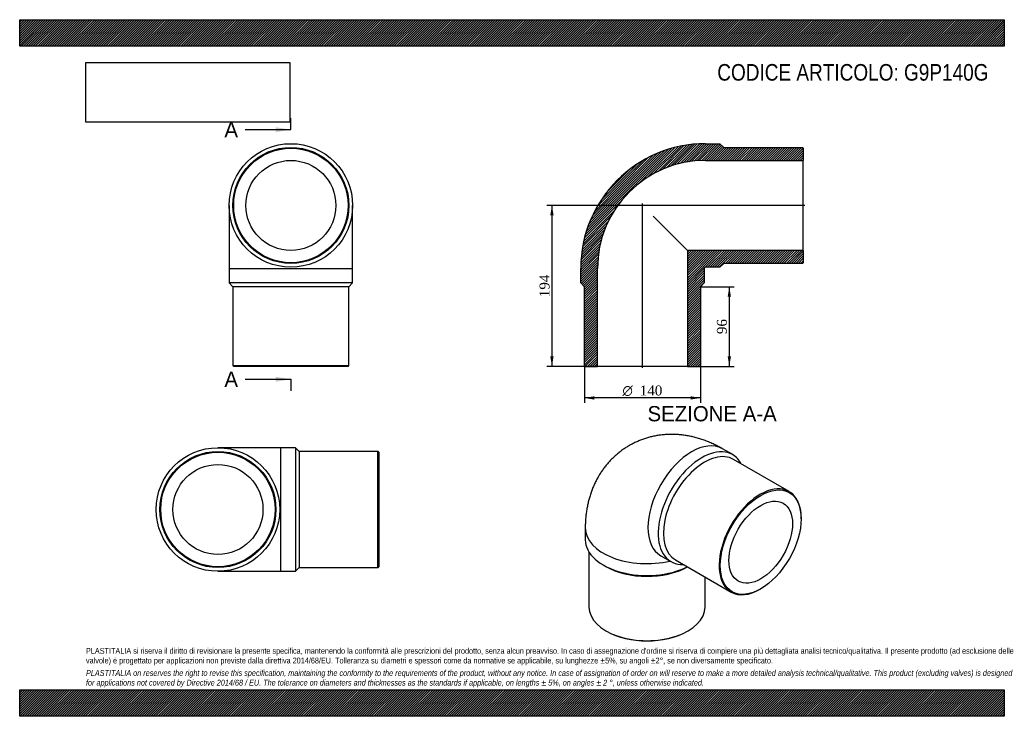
# Model space of a CAD drawing. Header units: millimetres. Extents: x 0 to 1188, y 0 to 840.
import ezdxf
from ezdxf.enums import TextEntityAlignment as Align
from ezdxf.lldxf.tags import DXFTag

# ---------------------------------------------------------------- set-up
doc = ezdxf.new("R2010")
doc.units = ezdxf.units.MM
doc.header["$LTSCALE"] = 4
for name, color, linetype in [('Default', 7, 'Continuous'), ('DV4_Default', 7, 'Continuous'), ('G9P140G', 7, 'Continuous')]:
    doc.layers.add(name, color=color, linetype=linetype)
doc.styles.add('SEACAD_Solid_Edge_ANSI', font='seans.ttf')
doc.styles.add('SEACAD_Solid_Edge_ANSI1_Symbols', font='semeca1.ttf')
doc.styles.add('SEACAD_Times_New_Roman', font='times.ttf')
tags = doc.linetypes.add('CENTER2', pattern=[28.575, 19.05, -3.175, 3.175, -3.175]).pattern_tags.tags
tags[10:11] = [DXFTag(74, 4), DXFTag(75, 0), DXFTag(340, '0'), DXFTag(46, 0.0), DXFTag(50, 0.0), DXFTag(44, 0.0), DXFTag(45, 0.0)]
tags[8:9] = [DXFTag(74, 4), DXFTag(75, 0), DXFTag(340, '0'), DXFTag(46, 0.0), DXFTag(50, 0.0), DXFTag(44, 0.0), DXFTag(45, 0.0)]
tags[6:7] = [DXFTag(74, 4), DXFTag(75, 0), DXFTag(340, '0'), DXFTag(46, 0.0), DXFTag(50, 0.0), DXFTag(44, 0.0), DXFTag(45, 0.0)]
tags[4:5] = [DXFTag(74, 4), DXFTag(75, 0), DXFTag(340, '0'), DXFTag(46, 0.0), DXFTag(50, 0.0), DXFTag(44, 0.0), DXFTag(45, 0.0)]
doc.dimstyles.new('ANSImm', dxfattribs={"dimtxt": 12, "dimasz": 12, "dimexe": 6, "dimexo": 0, "dimgap": 3, "dimtad": 1, "dimdsep": 46, "dimtxsty": 'SEACAD_Times_New_Roman', "dimblk1": '_SE_FILLED', "dimblk2": '_SE_FILLED', "dimsah": 1, "dimcen": 6, "dimazin": 0, "dimtfac": 0.85, "dimtdec": 3, "dimtofl": 0, "dimtmove": 0, "dimatfit": 3, "dimfxl": 1, "dimarcsym": 0})
picture_1 = doc.add_image_def('image1.jpg', size_in_pixel=(4302, 1260))

# ---------------------------------------------------------------- blocks, each defined once
blk = doc.blocks.new('SE')
at = {"layer": 'G9P140G', "color": 7, "linetype": 'Continuous'}
for p, q in [((252.7, 616), (252.7, 540)), ((401.7, 540), (401.7, 616)), ((252.7, 540), (401.7, 540)), ((252.7, 540), (252.7, 522.5)), ((401.7, 522.5), (401.7, 540)), ((401.7, 522.5), (252.7, 522.5)), ((252.7, 522.5), (257.2, 518)), ((397.2, 518), (257.2, 518)), ((257.2, 518), (257.2, 423)), ((397.2, 518), (401.7, 522.5)), ((397.2, 423), (397.2, 518)), ((257.2, 423), (397.2, 423)), ((257.2, 423), (258.2, 422)), ((396.2, 422), (258.2, 422)), ((396.2, 422), (397.2, 423))]:
    blk.add_line(p, q, dxfattribs=at)
for radius in [74.5, 70, 69, 54.3]:
    blk.add_circle((327.2, 616), radius, dxfattribs=at)
blk = doc.blocks.new('SE1')
at = {"layer": 'G9P140G', "color": 7, "linetype": 'Continuous'}
for p, q in [((860.3, 315.5), (847.9, 322.7)), ((928.4, 271), (861.2, 309.8)), ((942.9, 238.1), (942.9, 239)), ((682.4, 227.1), (682.4, 212.8)), ((686.9, 198.1), (686.9, 131.6)), ((773.4, 193.6), (785.8, 186.5)), ((704.3, 182.4), (707.4, 180.6)), ((791.2, 188.5), (858.4, 149.8)), ((826.9, 131.6), (826.9, 167.9)), ((893.4, 153.2), (894.1, 153.6)), ((707.4, 103), (708.1, 102.6)), ((805.7, 102.6), (806.4, 103))]:
    blk.add_line(p, q, dxfattribs=at)
for centre, major_axis, start_param, end_param in [((810.7, 258.1), (-37.2, -64.5), 3.141593, 6.283185), ((823, 251), (37.2, 64.5), 0, 3.490937), ((826.2, 249.2), (35, 60.6), 0, 3.141593), ((823, 251), (37.2, 64.5), 5.933841, 6.283185), ((893.4, 210.4), (-35, -60.6), 2.356194, 6.283185), ((756.9, 227.1), (-74.5, 0), 0, 1.951129), ((756.9, 212.8), (74.5, 0), 3.141593, 5.423962), ((756.9, 209.2), (70, 0), 3.926991, 5.483573), ((893.4, 210.4), (-35, -60.6), 0, 0.785398), ((756.9, 131.6), (-70, 0), 0, 3.141593), ((756.9, 130.8), (69, 0), 3.926991, 5.497787)]:
    blk.add_ellipse(centre, major_axis=major_axis, ratio=0.57735, start_param=start_param, end_param=end_param, dxfattribs=at)
for major_axis in [(34.5, 59.8), (27.1, 47)]:
    blk.add_ellipse((894.1, 210), major_axis=major_axis, ratio=0.57735, dxfattribs=at)
blk.add_open_spline([(847.9, 322.7), (846.7, 323.4), (844.1, 324.8), (839.3, 327.3), (834, 329.7), (828.6, 332), (823.2, 333.9), (817.8, 335.6), (812.3, 337), (806.9, 338.1), (801.5, 339), (796.1, 339.6), (790.8, 339.9), (785.5, 340), (780.2, 339.8), (775.1, 339.4), (769.9, 338.7), (764.9, 337.8), (760, 336.6), (755.1, 335.2), (750.3, 333.5), (745.7, 331.6), (741.2, 329.5), (736.7, 327.2), (732.5, 324.7), (728.3, 322), (724.3, 319.1), (720.5, 315.9), (716.8, 312.6), (713.3, 309.2), (710, 305.5), (706.8, 301.7), (703.8, 297.8), (701, 293.7), (698.4, 289.4), (695.9, 285), (693.7, 280.4), (691.6, 275.8), (689.8, 271), (688.1, 266), (686.7, 261), (685.4, 255.8), (684.4, 250.5), (683.5, 245.1), (682.9, 239.6), (682.6, 234.1), (682.4, 229.8), (682.4, 227.6), (682.4, 227.1)], degree=3, knots=[0, 0, 0, 0, 0.016011, 0.041028, 0.065965, 0.090681, 0.11514, 0.139319, 0.163203, 0.18679, 0.210083, 0.233094, 0.255836, 0.278327, 0.300586, 0.322631, 0.344483, 0.366159, 0.387678, 0.409058, 0.430316, 0.451468, 0.472531, 0.493521, 0.514453, 0.535342, 0.5562, 0.577043, 0.597888, 0.618751, 0.639651, 0.660604, 0.681631, 0.70275, 0.723983, 0.745351, 0.766876, 0.788579, 0.810484, 0.832612, 0.854982, 0.877611, 0.900512, 0.923692, 0.94715, 0.970879, 0.994235, 1, 1, 1, 1], dxfattribs=at)
blk = doc.blocks.new('SE2')
at = {"layer": 'G9P140G', "color": 7, "linetype": 'Continuous'}
for p, q in [((315.2, 323.9), (239.2, 323.9)), ((315.2, 174.9), (315.2, 323.9)), ((332.7, 323.9), (315.2, 323.9)), ((332.7, 323.9), (332.7, 174.9)), ((337.2, 319.4), (332.7, 323.9)), ((337.2, 319.4), (337.2, 179.4)), ((432.2, 319.4), (337.2, 319.4)), ((432.2, 179.4), (432.2, 319.4)), ((433.2, 318.4), (432.2, 319.4)), ((433.2, 318.4), (433.2, 180.4)), ((332.7, 174.9), (337.2, 179.4)), ((337.2, 179.4), (432.2, 179.4)), ((432.2, 179.4), (433.2, 180.4)), ((239.2, 174.9), (315.2, 174.9)), ((315.2, 174.9), (332.7, 174.9))]:
    blk.add_line(p, q, dxfattribs=at)
for radius in [74.5, 70, 69, 54.3]:
    blk.add_circle((239.2, 249.4), radius, dxfattribs=at)
blk = doc.blocks.new('SE4')
at = {"color": 7, "linetype": 'Continuous', "style": 'SEACAD_Solid_Edge_ANSI'}
blk.add_text('A', height=18.4, dxfattribs=at).set_placement((247, 716.6), align=Align.TOP_LEFT)
blk = doc.blocks.new('SE5')
at = {"color": 7, "linetype": 'Continuous', "style": 'SEACAD_Solid_Edge_ANSI'}
blk.add_text('A', height=18.4, dxfattribs=at).set_placement((247, 415.6), align=Align.TOP_LEFT)
blk = doc.blocks.new('SEANNOT_GROUP')
at = {"linetype": 'Continuous'}
blk.add_hatch(color=7, dxfattribs=at).paths.add_polyline_path([(308.8, 704.3), (327.2, 707.4), (308.8, 710.4)])
at = {"color": 7, "linetype": 'Continuous'}
blk.add_lwpolyline([(272, 707.4), (327.2, 707.4)], dxfattribs=at)
blk = doc.blocks.new('SEANNOT_GROUP1')
at = {"linetype": 'Continuous'}
blk.add_hatch(color=7, dxfattribs=at).paths.add_polyline_path([(308.8, 403.3), (327.2, 406.4), (308.8, 409.5)])
at = {"color": 7, "linetype": 'Continuous'}
blk.add_lwpolyline([(272, 406.4), (327.2, 406.4)], dxfattribs=at)
blk = doc.blocks.new('SE3')
at = {"layer": 'Default', "color": 7, "linetype": 'CENTER2'}
for p, q in [((327.2, 707.4), (327.2, 721.2)), ((327.2, 406.4), (327.2, 392.6))]:
    blk.add_line(p, q, dxfattribs=at)
at = {"layer": 'Default', "color": 7, "linetype": 'CENTER2', "const_width": 0.0001}
blk.add_lwpolyline([(327.2, 707.4), (327.2, 406.4)], dxfattribs=at)
at = {"layer": 'Default'}
for name in ['SE4', 'SEANNOT_GROUP', 'SE5', 'SEANNOT_GROUP1']:
    blk.add_blockref(name, (0, 0), dxfattribs=at)
blk = doc.blocks.new('SE6')
at = {"layer": 'G9P140G', "linetype": 'Continuous'}
h = blk.add_hatch(dxfattribs=at)
h.set_pattern_fill('LINE', scale=0.629921, angle=45, style=0)
edge = h.paths.add_edge_path()
edge.add_line((944.4, 686), (849.4, 686))
edge.add_line((849.4, 686), (844.9, 690.5))
edge.add_line((844.9, 690.5), (827.4, 690.5))
edge.add_arc((827.4, 540), 150.5, 90, 180)
edge.add_line((676.9, 540), (676.9, 522.5))
edge.add_line((676.9, 522.5), (681.4, 518))
edge.add_line((681.4, 518), (681.4, 423))
edge.add_line((681.4, 423), (682.4, 422))
edge.add_line((682.4, 422), (697.1, 422))
edge.add_line((697.1, 422), (697.1, 540))
edge.add_arc((827.4, 540), 130.3, 90, 180, ccw=False)
edge.add_line((827.4, 670.3), (945.4, 670.3))
edge.add_line((945.4, 670.3), (945.4, 685))
edge.add_line((945.4, 685), (944.4, 686))
h = blk.add_hatch(dxfattribs=at)
h.set_pattern_fill('LINE', scale=0.629921, angle=45, style=0)
edge = h.paths.add_edge_path()
edge.add_line((945.4, 547), (945.4, 561.7))
edge.add_line((945.4, 561.7), (805.7, 561.7))
edge.add_line((805.7, 561.7), (805.7, 422))
edge.add_line((805.7, 422), (820.4, 422))
edge.add_line((820.4, 422), (821.4, 423))
edge.add_line((821.4, 423), (821.4, 518))
edge.add_line((821.4, 518), (825.9, 522.5))
edge.add_line((825.9, 522.5), (825.9, 540))
edge.add_arc((827.4, 540), 1.5, 90, 180, ccw=False)
edge.add_line((827.4, 541.5), (844.9, 541.5))
edge.add_line((844.9, 541.5), (849.4, 546))
edge.add_line((849.4, 546), (944.4, 546))
edge.add_line((944.4, 546), (945.4, 547))
at = {"layer": 'DV4_Default', "color": 7, "linetype": 'CENTER2'}
for p, q in [((751.4, 420.3), (751.4, 618.4)), ((947.2, 616), (748.9, 616))]:
    blk.add_line(p, q, dxfattribs=at)
at = {"layer": 'G9P140G', "color": 7, "linetype": 'Continuous'}
for p, q in [((827.4, 690.5), (844.9, 690.5)), ((844.9, 690.5), (849.4, 686)), ((849.4, 686), (944.4, 686)), ((944.4, 686), (945.4, 685)), ((945.4, 685), (945.4, 670.3)), ((827.4, 670.3), (945.4, 670.3)), ((945.4, 561.7), (945.4, 670.3)), ((764.5, 603), (805.7, 561.7)), ((945.4, 561.7), (805.7, 561.7)), ((805.7, 561.7), (805.7, 422)), ((945.4, 561.7), (945.4, 547)), ((945.4, 547), (944.4, 546)), ((676.9, 522.5), (676.9, 540)), ((697.1, 422), (697.1, 540)), ((825.9, 540), (825.9, 522.5)), ((844.9, 541.5), (827.4, 541.5)), ((849.4, 546), (844.9, 541.5)), ((944.4, 546), (849.4, 546)), ((681.4, 518), (676.9, 522.5)), ((681.4, 423), (681.4, 518)), ((825.9, 522.5), (821.4, 518)), ((821.4, 518), (821.4, 423)), ((682.4, 422), (681.4, 423)), ((682.4, 422), (697.1, 422)), ((805.7, 422), (697.1, 422)), ((805.7, 422), (820.4, 422)), ((821.4, 423), (820.4, 422))]:
    blk.add_line(p, q, dxfattribs=at)
for radius in [150.5, 130.3, 1.5]:
    blk.add_arc((827.4, 540), radius, 90, 180, dxfattribs=at)
blk = doc.blocks.new('GDimGGroup')
at = {"layer": 'Default', "linetype": 'Continuous'}
for points in [[(693.4, 381.9), (693.4, 385.9), (681.4, 383.9)], [(809.4, 381.9), (821.4, 383.9), (809.4, 385.9)]]:
    blk.add_hatch(color=7, dxfattribs=at).paths.add_polyline_path(points)
at = {"layer": 'Default', "color": 7, "linetype": 'Continuous'}
for p, q in [((681.4, 423), (681.4, 377.9)), ((821.4, 423), (821.4, 377.9)), ((821.4, 383.9), (681.4, 383.9))]:
    blk.add_line(p, q, dxfattribs=at)
for s, style, p in [('O', 'SEACAD_Solid_Edge_ANSI1_Symbols', (727.3, 398.9)), ('140', 'SEACAD_Times_New_Roman', (748.2, 398.9))]:
    blk.add_text(s, height=12, dxfattribs=dict(at, style=style)).set_placement(p, align=Align.TOP_LEFT)
blk = doc.blocks.new('DMBLK7')
at = {"layer": 'Default', "linetype": 'Continuous'}
for points in [[(858.2, 506), (856.2, 518), (854.2, 506)], [(858.2, 434), (854.2, 434), (856.2, 422)]]:
    blk.add_hatch(color=7, dxfattribs=at).paths.add_polyline_path(points)
at = {"layer": 'Default', "color": 7, "linetype": 'Continuous'}
for p, q in [((821.4, 518), (862.2, 518)), ((856.2, 518), (856.2, 422)), ((805.7, 422), (862.2, 422))]:
    blk.add_line(p, q, dxfattribs=at)
at = {"layer": 'Default', "color": 7, "linetype": 'Continuous', "style": 'SEACAD_Times_New_Roman'}
blk.add_text('96', height=12, rotation=90, dxfattribs=at).set_placement((841.2, 460.9), align=Align.TOP_LEFT)
blk = doc.blocks.new('_SE_FILLED')
at = {"color": 0}
blk.add_line((0, 0), (-1, 0), dxfattribs=at)
blk.add_solid([(0, 0), (-1, -0.1665), (-1, 0.1665), (0, 0)], dxfattribs=at)
blk = doc.blocks.new('DMBLK8')
at = {"layer": 'Default', "linetype": 'Continuous'}
for points in [[(640.2, 604), (644.2, 604), (642.2, 616)], [(640.2, 434), (642.2, 422), (644.2, 434)]]:
    blk.add_hatch(color=7, dxfattribs=at).paths.add_polyline_path(points)
at = {"layer": 'Default', "color": 7, "linetype": 'Continuous'}
for p, q in [((751.4, 616), (636.2, 616)), ((642.2, 616), (642.2, 422)), ((697.1, 422), (636.2, 422))]:
    blk.add_line(p, q, dxfattribs=at)
at = {"layer": 'Default', "color": 7, "linetype": 'Continuous', "style": 'SEACAD_Times_New_Roman'}
blk.add_text('194', height=12, rotation=90, dxfattribs=at).set_placement((627.2, 505.4), align=Align.TOP_LEFT)

msp = doc.modelspace()

# ---------------------------------------------------------------- hatches: boundary and pattern name
at = {"layer": 'Default', "linetype": 'Continuous'}
h = msp.add_hatch(dxfattribs=at)
h.set_pattern_fill('LINE', scale=0.629921, angle=45, style=0)
h.paths.add_polyline_path([(1188, 808), (1188, 840), (0, 840), (0, 808)])
for points in [[(1188, 808), (1188, 840), (0, 840), (0, 808)], [(1188, 0), (1188, 32), (0, 32), (0, 0)]]:
    msp.add_hatch(color=7, dxfattribs=at).paths.add_polyline_path(points)
h = msp.add_hatch(dxfattribs=at)
h.set_pattern_fill('LINE', scale=0.629921, angle=45, style=0)
h.paths.add_polyline_path([(1188, 0), (1188, 32), (0, 32), (0, 0)])

# ---------------------------------------------------------------- linework, layer by layer
at = {"layer": 'Default', "color": 7, "linetype": 'Continuous'}
for p, q in [((0, 840), (1188, 840)), ((0, 808), (0, 840)), ((1188, 840), (1188, 808)), ((1188, 808), (0, 808)), ((0, 32), (1188, 32)), ((0, 0), (0, 32)), ((1188, 32), (1188, 0)), ((1188, 0), (0, 0))]:
    msp.add_line(p, q, dxfattribs=at)

# ---------------------------------------------------------------- block references
at = {"layer": 'Default'}
for name in ['SE3', 'SE', 'SE6', 'GDimGGroup', 'SE1', 'SE2']:
    msp.add_blockref(name, (0, 0), dxfattribs=at)

# ---------------------------------------------------------------- texts
at = {"layer": 'Default', "color": 7, "linetype": 'Continuous', "style": 'SEACAD_Solid_Edge_ANSI'}
msp.add_text('SEZIONE A-A', height=18.4, dxfattribs=at).set_placement((757.526, 374.097), align=Align.TOP_LEFT)
at = {"layer": 'Default', "attachment_point": 1}
for s, insert, char_height, width in [('{\\fArial Narrow|b0||i0||c0|p34;\\C7;\\H20.;\\W1.;CODICE ARTICOLO: G9P140G}', (841.702, 786.523), 20, 330.88797), ("{\\fArial Narrow|b0||i0||c0|p34;\\C7;\\H7.;\\W1.;PLASTITALIA si riserva il diritto di revisionare la presente specifica, mantenendo la conformità alle prescrizioni del prodotto, senza alcun preavviso. In caso di assegnazione d'ordine si riserva di compiere una più dettagliata analisi tecnico/qualitativa. Il presente prodotto (ad esclusione delle \\P}{\\fArial Narrow|b0||i0||c0|p34;\\C7;\\H7.;\\W1.;valvole) è progettato per applicazioni non previste dalla direttiva 2014/68/EU. Tolleranza su diametri e spessori come da normative se applicabile, su lunghezze ±5%, su angoli ±2°, se non diversamente specificato.\\P}{\\fArial Narrow|b0||i0||c0|p34;\\C7;\\H2.;\\W1.;   \\P}{\\fArial Narrow|b0||i1||c0|p34;\\C7;\\H7.;\\W1.;PLASTITALIA on reserves the right to revise this specification, maintaining the conformity to the requirements of the product, without any notice. In case of assignation of order on will reserve to make a more detailed analysis technical/qualitative. This product (excluding valves) is designed \\P}{\\fArial Narrow|b0||i1||c0|p34;\\C7;\\H7.;\\W1.;for applications not covered by Directive 2014/68 / EU. The tolerance on diameters and thicknesses as the standards if applicable, on lengths ± 5%, on angles ± 2 °, unless otherwise indicated.\\P}", (80, 82.409), 7, 1028)]:
    msp.add_mtext(s, dxfattribs=dict(at, insert=insert, char_height=char_height, width=width))

# ---------------------------------------------------------------- dimensions: what is measured, and where the dimension line sits
at = {"layer": 'Default', "color": 7, "linetype": 'Continuous'}
for base, p1, p2, picture, middle in [((621.045, 443.326), (751.435, 616.029), (697.135, 422.029), 'DMBLK8', (642.234, 519.029)), ((856.236, 422.029), (821.435, 518.029), (805.735, 422.029), 'DMBLK7', (856.236, 470.029))]:
    dim = msp.add_linear_dim(base=base, p1=p1, p2=p2, angle=90, text='\\A1;<>', dimstyle='ANSImm', dxfattribs=at)
    dim.commit()
    dim.dimension.update_dxf_attribs({"geometry": picture, "text_midpoint": middle, "dimtype": 160})

# ---------------------------------------------------------------- pictures from other files: only their frames are drawn
image = msp.add_image(picture_1, insert=(80, 716.413), size_in_units=(245.829, 72))
image.dxf.flags = 7

doc.saveas('drawing.dxf')
